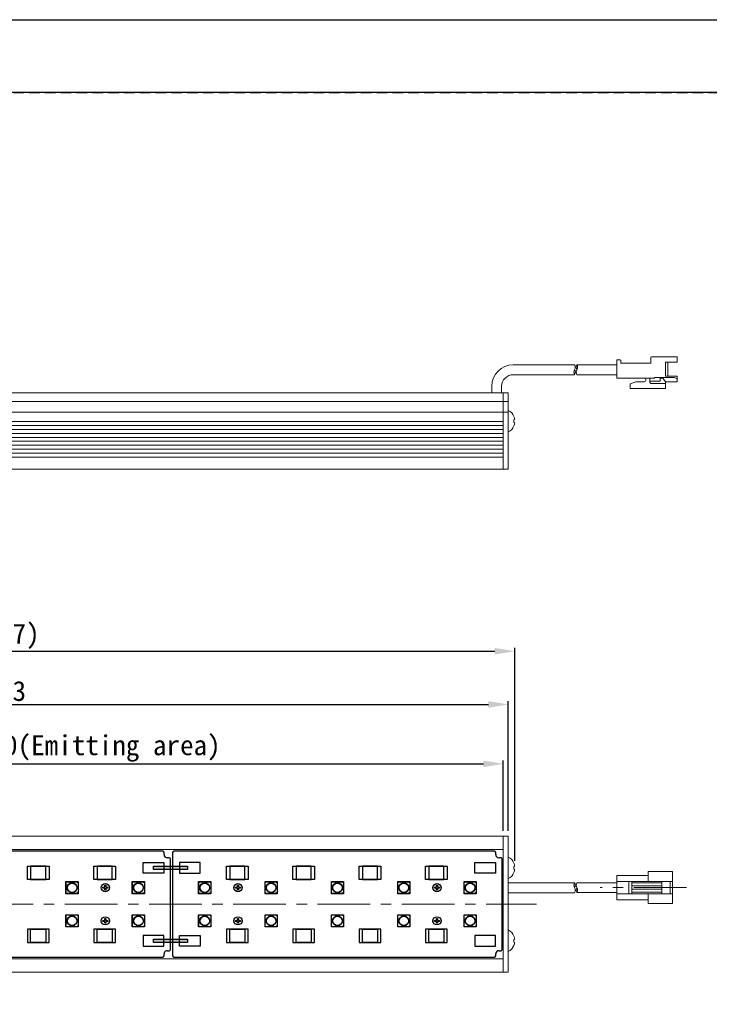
# Model space of a CAD drawing. Header units: millimetres. Extents: x 0 to 420, y 0 to 297.
# Tile 3 of 9: x 212 to 316, y 148 to 297. Entities that reach past the tile are written whole.
import ezdxf

# ---------------------------------------------------------------- set-up
doc = ezdxf.new("R2010")
doc.units = ezdxf.units.MM
doc.header["$LTSCALE"] = 0.25
doc.linetypes.add('CENTER', pattern=[50.8, 31.75, -6.35, 6.35, -6.35])
doc.linetypes.add('HIDDEN', pattern=[9.525, 6.35, -3.175])
for name, color, linetype, lineweight in [('BASE', 7, 'Continuous', 20), ('CABLE 3P', 7, 'Continuous', 20), ('CENTER', 1, 'CENTER', 9), ('DIMENSION', 6, 'Continuous', 9), ('MXB8146', 7, 'Continuous', 20), ('SIDE PLATE', 7, 'Continuous', 20)]:
    doc.layers.add(name, color=color, linetype=linetype, lineweight=lineweight)
for name, color, linetype in [('FORM', 252, 'Continuous'), ('Jumper', 7, 'Continuous'), ('MXB0164', 173, 'Continuous'), ('PCB ASSY', 3, 'Continuous')]:
    doc.layers.add(name, color=color, linetype=linetype)
doc.layers.add('PAPER', color=254, linetype='Continuous', plot=False)
doc.styles.add('VS Standard', font='msgothic.ttc', dxfattribs={"height": 3})
doc.dimstyles.new('VS Standard x0.5', dxfattribs={"dimtxt": 3, "dimasz": 3, "dimexe": 0.5, "dimexo": 0.8, "dimgap": 0.5, "dimtad": 3, "dimlfac": 2, "dimrnd": 0.0001, "dimzin": 9, "dimdsep": 46, "dimtxsty": 'VS Standard', "dimcen": 0, "dimaunit": 1, "dimadec": 0, "dimazin": 2, "dimtfac": 1, "dimtmove": 0, "dimatfit": 3, "dimfxl": 1, "dimtolj": 1, "dimtzin": 0, "dimarcsym": 0})

# ---------------------------------------------------------------- blocks, each defined once
blk = doc.blocks.new('*D8')
at = {"layer": 'Defpoints', "color": 0}
for p in [(285, 184.77), (135, 173.84), (285, 173.84)]:
    blk.add_point(p, dxfattribs=at)
at = {"layer": 'DIMENSION', "color": 0, "lineweight": -2}
for p, q in [((135, 174.64), (135, 185.27)), ((138, 184.77), (282, 184.77)), ((285, 174.64), (285, 185.27))]:
    blk.add_line(p, q, dxfattribs=at)
at = {"layer": 'DIMENSION', "color": 0}
for points in [[(138, 185.27), (138, 184.27), (135, 184.77)], [(282, 184.27), (282, 185.27), (285, 184.77)]]:
    blk.add_solid(points, dxfattribs=at)
at = {"layer": 'DIMENSION', "color": 0, "insert": (224.02, 187.08), "char_height": 3, "attachment_point": 5, "style": 'VS Standard'}
blk.add_mtext('\\A1;{\\A1;300}(Emitting area)', dxfattribs=at)
blk = doc.blocks.new('*D9')
at = {"layer": 'Defpoints', "color": 0}
for p in [(285.75, 193.73), (134.25, 173.84), (285.75, 173.84)]:
    blk.add_point(p, dxfattribs=at)
at = {"layer": 'DIMENSION', "color": 0, "lineweight": -2}
for p, q in [((134.25, 174.64), (134.25, 194.23)), ((137.25, 193.73), (282.75, 193.73)), ((285.75, 174.64), (285.75, 194.23))]:
    blk.add_line(p, q, dxfattribs=at)
at = {"layer": 'DIMENSION', "color": 0}
for points in [[(137.25, 194.23), (137.25, 193.23), (134.25, 193.73)], [(282.75, 193.23), (282.75, 194.23), (285.75, 193.73)]]:
    blk.add_solid(points, dxfattribs=at)
at = {"layer": 'DIMENSION', "color": 0, "insert": (210, 195.73), "char_height": 3, "attachment_point": 5, "style": 'VS Standard'}
blk.add_mtext('\\A1;303', dxfattribs=at)
blk = doc.blocks.new('*D10')
at = {"layer": 'Defpoints', "color": 0}
for p in [(286.72, 201.75), (133.28, 169.33), (286.72, 169.33)]:
    blk.add_point(p, dxfattribs=at)
at = {"layer": 'DIMENSION', "color": 0, "lineweight": -2}
for p, q in [((133.28, 170.13), (133.28, 202.25)), ((286.72, 170.13), (286.72, 202.25)), ((136.28, 201.75), (283.72, 201.75))]:
    blk.add_line(p, q, dxfattribs=at)
at = {"layer": 'DIMENSION', "color": 0}
for points in [[(136.28, 202.25), (136.28, 201.25), (133.28, 201.75)], [(283.72, 201.25), (283.72, 202.25), (286.72, 201.75)]]:
    blk.add_solid(points, dxfattribs=at)
at = {"layer": 'DIMENSION', "color": 0, "insert": (210, 204), "char_height": 3, "attachment_point": 5, "style": 'VS Standard'}
blk.add_mtext('\\A1;\\A1;(307)', dxfattribs=at)

msp = doc.modelspace()

# ---------------------------------------------------------------- hatches: boundary and pattern name
at = {"layer": 'Jumper'}
h = msp.add_hatch(color=256, dxfattribs=at)
h.paths.add_polyline_path([(233.8, 169.3376), (232.25, 169.3376), (232.25, 168.8376), (233.8, 168.8376)])
h.paths.add_polyline_path([(234.85, 168.8376), (234.85, 169.3376), (233.8, 169.3376), (233.8, 168.8376)])
h.paths.add_polyline_path([(234.85, 169.3376), (234.85, 168.8376), (235.9, 168.8376), (235.9, 169.3376)])
h.paths.add_polyline_path([(237.4104, 168.8376), (237.4104, 169.3376), (235.9, 169.3376), (235.9, 168.8376)])
h.paths.add_polyline_path([(233.8, 158.3376), (232.25, 158.3376), (232.25, 157.8376), (233.8, 157.8376)])
h.paths.add_polyline_path([(234.85, 157.8376), (234.85, 158.3376), (233.8, 158.3376), (233.8, 157.8376)])
h.paths.add_polyline_path([(234.85, 158.3376), (234.85, 157.8376), (235.9, 157.8376), (235.9, 158.3376)])
h.paths.add_polyline_path([(237.4104, 157.8376), (237.4104, 158.3376), (235.9, 158.3376), (235.9, 157.8376)])

# ---------------------------------------------------------------- linework, layer by layer
at = {"layer": 'BASE'}
for p, q in [((285, 240.708), (135, 240.708)), ((285, 240.708), (285, 229.208)), ((135, 239.408), (285, 239.408)), ((285, 237.808), (135, 237.808)), ((135, 236.408), (285, 236.408)), ((285, 235.808), (135, 235.808)), ((135, 235.208), (285, 235.208)), ((285, 234.608), (135, 234.608)), ((135, 234.008), (285, 234.008)), ((285, 233.408), (135, 233.408)), ((135, 232.808), (285, 232.808)), ((285, 232.208), (135, 232.208)), ((135, 231.608), (285, 231.608)), ((285, 231.008), (135, 231.008)), ((135, 229.208), (285, 229.208)), ((135, 173.8376), (285, 173.8376)), ((285, 173.8376), (285, 153.3376)), ((285, 171.8376), (135, 171.8376)), ((135, 155.3376), (285, 155.3376)), ((285, 153.3376), (135, 153.3376))]:
    msp.add_line(p, q, dxfattribs=at)
at = {"layer": 'CABLE 3P'}
for p, q in [((302.1109, 245.707), (302.1109, 242.957)), ((302.5885, 245.707), (302.1109, 245.707)), ((302.1109, 245.707), (302.1109, 242.957)), ((302.5885, 245.707), (302.1109, 245.707)), ((302.1109, 245.707), (302.1109, 242.957)), ((302.1109, 245.707), (302.1109, 242.957)), ((302.5885, 245.707), (302.1109, 245.707)), ((302.1109, 245.707), (302.1109, 242.957)), ((302.5885, 245.707), (302.1109, 245.707)), ((302.5885, 245.707), (302.1109, 245.707)), ((302.5885, 245.707), (302.1109, 245.707)), ((302.7385, 245.557), (302.7385, 245.207)), ((302.7385, 245.557), (302.7385, 245.207)), ((302.7385, 245.557), (302.7385, 245.207)), ((302.7385, 245.557), (302.7385, 245.207)), ((302.7385, 245.557), (302.7385, 245.207)), ((302.7385, 245.557), (302.7385, 245.207)), ((307.2109, 245.207), (302.7385, 245.207)), ((307.2109, 245.207), (302.7385, 245.207)), ((307.2109, 245.207), (302.7385, 245.207)), ((307.2109, 245.207), (302.7385, 245.207)), ((307.2109, 245.207), (302.7385, 245.207)), ((307.2109, 245.207), (302.7385, 245.207)), ((307.2109, 245.9929), (307.2109, 245.207)), ((307.2109, 245.9929), (307.2109, 245.207)), ((307.2109, 245.9929), (307.2109, 245.207)), ((307.2109, 245.9929), (307.2109, 245.207)), ((307.2109, 245.9929), (307.2109, 245.207)), ((307.2109, 245.9929), (307.2109, 245.207)), ((311.2109, 246.1429), (307.3609, 246.1429)), ((311.2109, 246.1429), (307.3609, 246.1429)), ((309.4493, 245.3325), (309.4493, 243.2365)), ((309.4493, 245.3325), (309.4493, 243.2365)), ((309.4493, 245.3325), (309.4493, 243.2365)), ((309.4493, 245.3325), (309.4493, 243.2365)), ((311.2109, 245.3325), (309.4493, 245.3325)), ((311.2109, 245.3325), (309.4493, 245.3325)), ((309.7756, 245.3325), (309.7756, 243.2365)), ((309.7756, 245.3325), (309.7756, 243.2365)), ((309.7756, 245.3325), (309.7756, 243.2365)), ((309.7756, 245.3325), (309.7756, 243.2365)), ((311.2109, 246.1429), (311.2109, 245.3325)), ((311.2109, 246.1429), (311.2109, 245.3325)), ((286.5, 244.958), (295.7482, 244.958)), ((296.1003, 244.958), (302.1109, 244.958)), ((295.7482, 243.458), (286.5, 243.458)), ((296.1003, 243.458), (302.1109, 243.458)), ((306.2127, 242.957), (302.1109, 242.957)), ((306.2127, 242.957), (302.1109, 242.957)), ((306.2127, 242.957), (302.1109, 242.957)), ((306.2127, 242.957), (302.1109, 242.957)), ((304.0993, 242.0906), (304.9635, 242.3929)), ((304.0993, 242.0906), (304.9635, 242.3929)), ((304.0993, 242.0906), (304.9635, 242.3929)), ((304.0993, 242.0906), (304.9635, 242.3929)), ((304.0993, 242.0906), (304.0993, 241.3929)), ((304.0993, 242.0906), (304.0993, 241.3929)), ((304.0993, 242.0906), (304.0993, 241.3929)), ((304.0993, 242.0906), (304.0993, 241.3929)), ((306.2127, 242.3929), (304.9635, 242.3929)), ((306.2127, 242.3929), (304.9635, 242.3929)), ((306.2127, 242.3929), (304.9635, 242.3929)), ((306.2127, 242.3929), (304.9635, 242.3929)), ((306.2127, 242.957), (307.7809, 242.957)), ((306.2127, 242.957), (307.7809, 242.957)), ((306.2127, 242.957), (307.7809, 242.957)), ((306.2127, 242.957), (307.7809, 242.957)), ((307.0878, 242.957), (307.0878, 242.38)), ((307.0878, 242.957), (307.0878, 242.38)), ((307.0878, 242.957), (307.0878, 242.38)), ((307.0878, 242.957), (307.0878, 242.38)), ((308.6504, 242.4833), (307.0878, 242.4833)), ((308.6504, 242.4833), (307.0878, 242.4833)), ((308.6504, 242.4833), (307.0878, 242.4833)), ((308.6504, 242.4833), (307.0878, 242.4833)), ((309.4493, 242.1283), (307.3328, 242.1283)), ((309.4493, 242.1283), (307.3328, 242.1283)), ((309.4493, 242.1283), (307.3328, 242.1283)), ((309.4493, 242.1283), (307.3328, 242.1283)), ((310.7915, 243.0315), (307.7809, 243.0315)), ((307.7809, 243.0315), (307.7809, 242.957)), ((310.7915, 243.0315), (307.7809, 243.0315)), ((307.7809, 243.0315), (307.7809, 242.957)), ((310.7915, 243.0315), (307.7809, 243.0315)), ((307.7809, 243.0315), (307.7809, 242.957)), ((310.7915, 243.0315), (307.7809, 243.0315)), ((307.7809, 243.0315), (307.7809, 242.957)), ((308.6504, 242.9193), (308.6504, 242.4833)), ((309.0326, 242.9193), (308.6504, 242.9193)), ((308.6504, 242.9193), (308.6504, 242.4833)), ((309.0326, 242.9193), (308.6504, 242.9193)), ((308.6504, 242.9193), (308.6504, 242.4833)), ((309.0326, 242.9193), (308.6504, 242.9193)), ((308.6504, 242.9193), (308.6504, 242.4833)), ((309.0326, 242.9193), (308.6504, 242.9193)), ((309.0326, 242.9193), (309.4493, 242.3929)), ((309.0326, 242.9193), (309.4493, 242.3929)), ((309.0326, 242.9193), (309.4493, 242.3929)), ((309.0326, 242.9193), (309.4493, 242.3929)), ((311.2109, 243.2365), (309.4493, 243.2365)), ((309.4493, 242.3929), (309.4493, 241.3929)), ((309.4493, 242.3929), (309.4493, 241.3929)), ((309.4493, 242.3929), (309.4493, 241.3929)), ((309.4493, 242.3929), (309.4493, 241.3929)), ((311.2109, 242.3929), (309.4493, 242.3929)), ((310.7915, 243.0315), (311.2109, 242.8359)), ((310.7915, 243.0315), (311.2109, 242.8359)), ((311.2109, 243.2365), (311.2109, 242.3929)), ((311.2109, 243.2365), (311.2109, 242.3929)), ((283.25, 240.708), (283.25, 241.708)), ((284.75, 241.708), (284.75, 240.708)), ((309.4493, 241.3929), (304.0993, 241.3929)), ((309.4493, 241.3929), (304.0993, 241.3929)), ((309.4493, 241.3929), (304.0993, 241.3929)), ((309.4493, 241.3929), (304.0993, 241.3929)), ((302.1109, 164.2582), (302.1109, 167.9431)), ((302.1109, 167.9431), (306.8092, 167.9431)), ((306.8092, 168.5188), (310.494, 168.5188)), ((306.8092, 167.0219), (306.8092, 168.5188)), ((310.494, 163.6824), (310.494, 168.5188)), ((295.7329, 166.8376), (285.75, 166.8376)), ((296.1003, 166.8376), (302.1109, 166.8376)), ((302.1109, 167.0219), (310.494, 167.0219)), ((303.9427, 165.1794), (303.9427, 167.0219)), ((304.353, 165.1794), (304.353, 167.0219)), ((304.353, 166.8084), (308.8712, 166.8084)), ((304.353, 166.3486), (308.8712, 166.3486)), ((308.8712, 165.1794), (308.8712, 167.0219)), ((310.1563, 165.1794), (310.1563, 167.0219)), ((285.75, 165.3376), (295.7331, 165.3376)), ((296.1003, 165.3637), (302.1109, 165.3637)), ((302.1109, 165.1794), (310.494, 165.1794)), ((304.353, 165.8527), (308.8712, 165.8527)), ((304.353, 165.3929), (308.8712, 165.3929)), ((306.8092, 163.6824), (306.8092, 165.1794)), ((302.1109, 164.2582), (306.8092, 164.2582)), ((306.8092, 163.6824), (310.494, 163.6824))]:
    msp.add_line(p, q, dxfattribs=at)
for centre, radius, start, end in [((302.5885, 245.557), 0.15, 0, 90), ((302.5885, 245.557), 0.15, 0, 90), ((302.5885, 245.557), 0.15, 0, 90), ((302.5885, 245.557), 0.15, 0, 90), ((302.5885, 245.557), 0.15, 0, 90), ((302.5885, 245.557), 0.15, 0, 90), ((307.3609, 245.9929), 0.15, 90, 180), ((307.3609, 245.9929), 0.15, 90, 180), ((307.3609, 245.9929), 0.15, 90, 180), ((307.3609, 245.9929), 0.15, 90, 180), ((307.3609, 245.9929), 0.15, 90, 180), ((307.3609, 245.9929), 0.15, 90, 180), ((286.5, 241.708), 3.25, 90, 180), ((296.3813, 243.8265), 0.7325, 149.796415, 210.203585), ((295.0669, 244.5765), 0.7808, 330.752111, 29.247889), ((295.1152, 243.8265), 0.7325, 329.796415, 30.203585), ((296.7816, 244.5765), 0.7808, 150.752111, 209.247889), ((296.7333, 243.8265), 0.7325, 149.796415, 210.203585), ((295.419, 244.5765), 0.7808, 330.752111, 29.247889), ((286.5, 241.708), 1.75, 90, 180), ((306.2127, 242.675), 0.282, 270, 90), ((306.2127, 242.675), 0.282, 270, 90), ((306.2127, 242.675), 0.282, 270, 90), ((306.2127, 242.675), 0.282, 270, 90), ((307.3395, 242.38), 0.2518, 180, 271.535232), ((307.3395, 242.38), 0.2518, 180, 271.535232), ((307.3395, 242.38), 0.2518, 180, 271.535232), ((307.3395, 242.38), 0.2518, 180, 271.535232), ((296.3813, 166.4691), 0.7325, 149.796415, 210.203585), ((295.1152, 166.4691), 0.7325, 329.796415, 30.203585), ((296.7333, 166.4691), 0.7325, 149.796415, 210.203585), ((295.1131, 165.7316), 0.7345, 327.562846, 30.160337), ((296.7333, 165.7322), 0.7325, 149.796415, 210.203585), ((295.4672, 165.7322), 0.7325, 329.796415, 30.203585)]:
    msp.add_arc(centre, radius, start, end, dxfattribs=at)
at = {"layer": 'CENTER'}
for p, q in [((312.6109, 166.1006), (299.6109, 166.1006)), ((130, 163.5876), (290, 163.5876))]:
    msp.add_line(p, q, dxfattribs=at)
at = {"layer": 'FORM'}
msp.add_line((406.5, 286), (13.5, 286), dxfattribs=at)
at = {"layer": 'FORM', "linetype": 'HIDDEN'}
msp.add_lwpolyline([(13.5, 286), (406.5, 286), (406.5, 11), (13.5, 11)], close=True, dxfattribs=at)
at = {"layer": 'Jumper'}
for points in [[(232.25, 169.3376), (237.4104, 169.3376), (237.4104, 168.8376), (232.25, 168.8376)], [(232.25, 158.3376), (237.4104, 158.3376), (237.4104, 157.8376), (232.25, 157.8376)]]:
    msp.add_lwpolyline(points, close=True, dxfattribs=at)
at = {"layer": 'MXB0164'}
for points in [[(224.925, 166.4626), (225.075, 166.4626), (225.075, 166.1626), (225.375, 166.1626), (225.375, 166.0126), (225.075, 166.0126), (225.075, 165.7126), (224.925, 165.7126), (224.925, 166.0126), (224.625, 166.0126), (224.625, 166.1626), (224.925, 166.1626)], [(244.925, 166.4626), (245.075, 166.4626), (245.075, 166.1626), (245.375, 166.1626), (245.375, 166.0126), (245.075, 166.0126), (245.075, 165.7126), (244.925, 165.7126), (244.925, 166.0126), (244.625, 166.0126), (244.625, 166.1626), (244.925, 166.1626)], [(274.925, 166.4626), (275.075, 166.4626), (275.075, 166.1626), (275.375, 166.1626), (275.375, 166.0126), (275.075, 166.0126), (275.075, 165.7126), (274.925, 165.7126), (274.925, 166.0126), (274.625, 166.0126), (274.625, 166.1626), (274.925, 166.1626)], [(224.925, 161.4626), (225.075, 161.4626), (225.075, 161.1626), (225.375, 161.1626), (225.375, 161.0126), (225.075, 161.0126), (225.075, 160.7126), (224.925, 160.7126), (224.925, 161.0126), (224.625, 161.0126), (224.625, 161.1626), (224.925, 161.1626)], [(244.925, 161.4626), (245.075, 161.4626), (245.075, 161.1626), (245.375, 161.1626), (245.375, 161.0126), (245.075, 161.0126), (245.075, 160.7126), (244.925, 160.7126), (244.925, 161.0126), (244.625, 161.0126), (244.625, 161.1626), (244.925, 161.1626)], [(274.925, 161.4626), (275.075, 161.4626), (275.075, 161.1626), (275.375, 161.1626), (275.375, 161.0126), (275.075, 161.0126), (275.075, 160.7126), (274.925, 160.7126), (274.925, 161.0126), (274.625, 161.0126), (274.625, 161.1626), (274.925, 161.1626)]]:
    msp.add_lwpolyline(points, close=True, dxfattribs=at)
for centre in [(225, 166.0876), (245, 166.0876), (275, 166.0876), (225, 161.0876), (245, 161.0876), (275, 161.0876)]:
    msp.add_circle(centre, 0.625, dxfattribs=at)
at = {"layer": 'MXB8146'}
for p, q in [((285.75, 238.083), (285.75, 234.833)), ((286.5937, 237.1661), (286.6053, 237.1693)), ((286.5937, 236.6661), (286.7177, 236.6994)), ((286.7177, 236.2167), (286.5937, 236.2499)), ((286.6053, 235.7468), (286.5937, 235.7499)), ((285.75, 170.7126), (285.75, 167.4626)), ((286.5937, 169.7957), (286.6053, 169.7988)), ((286.5937, 169.2957), (286.7177, 169.329)), ((286.7177, 168.8463), (286.5937, 168.8795)), ((286.6053, 168.3764), (286.5937, 168.3795)), ((285.75, 156.4626), (285.75, 159.7126)), ((286.6053, 158.7988), (286.5937, 158.7957)), ((286.7177, 158.329), (286.5937, 158.2957)), ((286.5937, 157.8795), (286.7177, 157.8463)), ((286.5937, 157.3795), (286.6053, 157.3764))]:
    msp.add_line(p, q, dxfattribs=at)
for centre, radius, start, end in [((284.9297, 236.458), 1.8203, 22.999183, 63.215004), ((284.8775, 236.4602), 1.8557, 7.406516, 22.360753), ((284.7396, 236.458), 1.8657, 353.595632, 6.404368), ((284.8775, 236.4559), 1.8557, 337.639247, 352.593484), ((284.9297, 236.458), 1.8203, 296.784996, 337.000817), ((284.9297, 169.0876), 1.8203, 22.999183, 63.215004), ((284.8775, 169.0898), 1.8557, 7.406516, 22.360753), ((284.7396, 169.0876), 1.8657, 353.595632, 6.404368), ((284.9297, 169.0876), 1.8203, 296.784996, 337.000817), ((284.8775, 169.0855), 1.8557, 337.639247, 352.593484), ((284.9297, 158.0876), 1.8203, 22.999183, 63.215004), ((284.8775, 158.0898), 1.8557, 7.406516, 22.360753), ((284.7396, 158.0876), 1.8657, 353.595632, 6.404368), ((284.8775, 158.0855), 1.8557, 337.639247, 352.593484), ((284.9297, 158.0876), 1.8203, 296.784996, 337.000817)]:
    msp.add_arc(centre, radius, start, end, dxfattribs=at)
at = {"layer": 'PAPER'}
msp.add_lwpolyline([(0, 297), (420, 297), (420, 0), (0, 0)], close=True, dxfattribs=at)
at = {"layer": 'PCB ASSY'}
for points in [[(233.85, 171.0876), (233.85, 171.3876, 0.41421356), (233.65, 171.5876), (185.35, 171.5876, 0.41421356), (185.15, 171.3876), (185.15, 155.7876, 0.41421356), (185.35, 155.5876), (233.65, 155.5876, 0.41421356), (233.85, 155.7876), (233.85, 156.0876)], [(283.85, 171.0876), (283.85, 171.3876, 0.41421356), (283.65, 171.5876), (235.35, 171.5876, 0.41421356), (235.15, 171.3876), (235.15, 155.7876, 0.41421356), (235.35, 155.5876), (283.65, 155.5876, 0.41421356), (283.85, 155.7876), (283.85, 156.0876)], [(234.35, 156.5876), (234.65, 156.5876, 0.41421356), (234.85, 156.7876), (234.85, 170.3876, 0.41421356), (234.65, 170.5876), (234.35, 170.5876)], [(284.35, 156.5876), (284.65, 156.5876, 0.41421356), (284.85, 156.7876), (284.85, 170.3876, 0.41421356), (284.65, 170.5876), (284.35, 170.5876)]]:
    msp.add_lwpolyline(points, format="xyb", dxfattribs=at)
for points in [[(213.2705, 169.3376), (216.5205, 169.3376), (216.5205, 167.3376), (213.2705, 167.3376)], [(213.75, 167.3376), (216.05, 167.3376), (216.05, 169.3376), (213.75, 169.3376)], [(223.2705, 169.3376), (226.5205, 169.3376), (226.5205, 167.3376), (223.2705, 167.3376)], [(223.75, 167.3376), (226.05, 167.3376), (226.05, 169.3376), (223.75, 169.3376)], [(233.8, 168.2876), (230.7, 168.2876), (230.7, 169.8876), (233.8, 169.8876)], [(236.2, 168.2876), (239.3, 168.2876), (239.3, 169.8876), (236.2, 169.8876)], [(243.2705, 169.3376), (246.5205, 169.3376), (246.5205, 167.3376), (243.2705, 167.3376)], [(243.75, 167.3376), (246.05, 167.3376), (246.05, 169.3376), (243.75, 169.3376)], [(253.2705, 169.3376), (256.5205, 169.3376), (256.5205, 167.3376), (253.2705, 167.3376)], [(253.75, 167.3376), (256.05, 167.3376), (256.05, 169.3376), (253.75, 169.3376)], [(263.2705, 169.3376), (266.5205, 169.3376), (266.5205, 167.3376), (263.2705, 167.3376)], [(263.75, 167.3376), (266.05, 167.3376), (266.05, 169.3376), (263.75, 169.3376)], [(273.2705, 169.3376), (276.5205, 169.3376), (276.5205, 167.3376), (273.2705, 167.3376)], [(273.75, 167.3376), (276.05, 167.3376), (276.05, 169.3376), (273.75, 169.3376)], [(283.8, 168.2876), (280.7, 168.2876), (280.7, 169.8876), (283.8, 169.8876)], [(219.075, 167.0126), (220.925, 167.0126), (220.925, 165.1626), (219.075, 165.1626)], [(219.1, 166.9876), (220.7, 166.9876), (220.9, 166.7876), (220.9, 165.3876), (220.7, 165.1876), (219.1, 165.1876)], [(229.075, 167.0126), (230.925, 167.0126), (230.925, 165.1626), (229.075, 165.1626)], [(229.1, 166.9876), (230.7, 166.9876), (230.9, 166.7876), (230.9, 165.3876), (230.7, 165.1876), (229.1, 165.1876)], [(239.075, 167.0126), (240.925, 167.0126), (240.925, 165.1626), (239.075, 165.1626)], [(239.1, 166.9876), (240.7, 166.9876), (240.9, 166.7876), (240.9, 165.3876), (240.7, 165.1876), (239.1, 165.1876)], [(249.075, 167.0126), (250.925, 167.0126), (250.925, 165.1626), (249.075, 165.1626)], [(249.1, 166.9876), (250.7, 166.9876), (250.9, 166.7876), (250.9, 165.3876), (250.7, 165.1876), (249.1, 165.1876)], [(259.075, 167.0126), (260.925, 167.0126), (260.925, 165.1626), (259.075, 165.1626)], [(259.1, 166.9876), (260.7, 166.9876), (260.9, 166.7876), (260.9, 165.3876), (260.7, 165.1876), (259.1, 165.1876)], [(269.075, 167.0126), (270.925, 167.0126), (270.925, 165.1626), (269.075, 165.1626)], [(269.1, 166.9876), (270.7, 166.9876), (270.9, 166.7876), (270.9, 165.3876), (270.7, 165.1876), (269.1, 165.1876)], [(279.075, 167.0126), (280.925, 167.0126), (280.925, 165.1626), (279.075, 165.1626)], [(279.1, 166.9876), (280.7, 166.9876), (280.9, 166.7876), (280.9, 165.3876), (280.7, 165.1876), (279.1, 165.1876)], [(219.075, 162.0126), (220.925, 162.0126), (220.925, 160.1626), (219.075, 160.1626)], [(219.1, 161.9876), (220.7, 161.9876), (220.9, 161.7876), (220.9, 160.3876), (220.7, 160.1876), (219.1, 160.1876)], [(229.075, 162.0126), (230.925, 162.0126), (230.925, 160.1626), (229.075, 160.1626)], [(229.1, 161.9876), (230.7, 161.9876), (230.9, 161.7876), (230.9, 160.3876), (230.7, 160.1876), (229.1, 160.1876)], [(239.075, 162.0126), (240.925, 162.0126), (240.925, 160.1626), (239.075, 160.1626)], [(239.1, 161.9876), (240.7, 161.9876), (240.9, 161.7876), (240.9, 160.3876), (240.7, 160.1876), (239.1, 160.1876)], [(249.075, 162.0126), (250.925, 162.0126), (250.925, 160.1626), (249.075, 160.1626)], [(249.1, 161.9876), (250.7, 161.9876), (250.9, 161.7876), (250.9, 160.3876), (250.7, 160.1876), (249.1, 160.1876)], [(259.075, 162.0126), (260.925, 162.0126), (260.925, 160.1626), (259.075, 160.1626)], [(259.1, 161.9876), (260.7, 161.9876), (260.9, 161.7876), (260.9, 160.3876), (260.7, 160.1876), (259.1, 160.1876)], [(269.075, 162.0126), (270.925, 162.0126), (270.925, 160.1626), (269.075, 160.1626)], [(269.1, 161.9876), (270.7, 161.9876), (270.9, 161.7876), (270.9, 160.3876), (270.7, 160.1876), (269.1, 160.1876)], [(279.075, 162.0126), (280.925, 162.0126), (280.925, 160.1626), (279.075, 160.1626)], [(279.1, 161.9876), (280.7, 161.9876), (280.9, 161.7876), (280.9, 160.3876), (280.7, 160.1876), (279.1, 160.1876)], [(213.2705, 157.8376), (216.5205, 157.8376), (216.5205, 159.8376), (213.2705, 159.8376)], [(213.75, 159.8376), (216.05, 159.8376), (216.05, 157.8376), (213.75, 157.8376)], [(223.2705, 157.8376), (226.5205, 157.8376), (226.5205, 159.8376), (223.2705, 159.8376)], [(223.75, 159.8376), (226.05, 159.8376), (226.05, 157.8376), (223.75, 157.8376)], [(243.2705, 157.8376), (246.5205, 157.8376), (246.5205, 159.8376), (243.2705, 159.8376)], [(243.75, 159.8376), (246.05, 159.8376), (246.05, 157.8376), (243.75, 157.8376)], [(253.2705, 157.8376), (256.5205, 157.8376), (256.5205, 159.8376), (253.2705, 159.8376)], [(253.75, 159.8376), (256.05, 159.8376), (256.05, 157.8376), (253.75, 157.8376)], [(263.2705, 157.8376), (266.5205, 157.8376), (266.5205, 159.8376), (263.2705, 159.8376)], [(263.75, 159.8376), (266.05, 159.8376), (266.05, 157.8376), (263.75, 157.8376)], [(273.2705, 157.8376), (276.5205, 157.8376), (276.5205, 159.8376), (273.2705, 159.8376)], [(273.75, 159.8376), (276.05, 159.8376), (276.05, 157.8376), (273.75, 157.8376)], [(233.8, 158.8876), (230.7, 158.8876), (230.7, 157.2876), (233.8, 157.2876)], [(236.2, 158.8876), (239.3, 158.8876), (239.3, 157.2876), (236.2, 157.2876)], [(283.8, 158.8876), (280.7, 158.8876), (280.7, 157.2876), (283.8, 157.2876)]]:
    msp.add_lwpolyline(points, close=True, dxfattribs=at)
for centre, radius in [((220, 166.0876), 0.74), ((220, 166.0876), 0.7075), ((230, 166.0876), 0.74), ((230, 166.0876), 0.7075), ((240, 166.0876), 0.74), ((240, 166.0876), 0.7075), ((250, 166.0876), 0.74), ((250, 166.0876), 0.7075), ((260, 166.0876), 0.74), ((260, 166.0876), 0.7075), ((270, 166.0876), 0.74), ((270, 166.0876), 0.7075), ((280, 166.0876), 0.74), ((280, 166.0876), 0.7075), ((220, 161.0876), 0.74), ((220, 161.0876), 0.7075), ((230, 161.0876), 0.74), ((230, 161.0876), 0.7075), ((240, 161.0876), 0.74), ((240, 161.0876), 0.7075), ((250, 161.0876), 0.74), ((250, 161.0876), 0.7075), ((260, 161.0876), 0.74), ((260, 161.0876), 0.7075), ((270, 161.0876), 0.74), ((270, 161.0876), 0.7075), ((280, 161.0876), 0.74), ((280, 161.0876), 0.7075)]:
    msp.add_circle(centre, radius, dxfattribs=at)
for centre, start, end in [((234.35, 171.0876), 180, 270), ((284.35, 171.0876), 180, 270), ((234.35, 156.0876), 90, 180), ((284.35, 156.0876), 90, 180)]:
    msp.add_arc(centre, 0.5, start, end, dxfattribs=at)
at = {"layer": 'SIDE PLATE'}
for p, q in [((285.75, 240.708), (285, 240.708)), ((285, 240.708), (285, 229.208)), ((285.75, 229.208), (285.75, 240.708)), ((285, 239.408), (285.75, 239.408)), ((285.75, 237.808), (285, 237.808)), ((285, 229.208), (285.75, 229.208))]:
    msp.add_line(p, q, dxfattribs=at)
msp.add_lwpolyline([(285.75, 153.3376), (285.75, 173.8376), (285, 173.8376), (285, 153.3376)], close=True, dxfattribs=at)

# ---------------------------------------------------------------- dimensions: what is measured, and where the dimension line sits
at = {"layer": 'DIMENSION'}
dim = msp.add_linear_dim(base=(286.7177, 201.7506), p1=(133.2823, 169.329), p2=(286.7177, 169.329), text='\\A1;(307)', dimstyle='VS Standard x0.5', dxfattribs=at)
dim.commit()
dim.dimension.update_dxf_attribs({"geometry": '*D10', "text_midpoint": (210, 204.0017)})
dim = msp.add_linear_dim(base=(285.75, 193.7279), p1=(134.25, 173.8376), p2=(285.75, 173.8376), dimstyle='VS Standard x0.5', dxfattribs=at)
dim.commit()
dim.dimension.update_dxf_attribs({"geometry": '*D9', "text_midpoint": (210, 195.7284)})
dim = msp.add_linear_dim(base=(285, 184.7652), p1=(135, 173.8376), p2=(285, 173.8376), text='{\\A1;<>}(Emitting area)', dimstyle='VS Standard x0.5', dxfattribs=at)
dim.commit()
dim.dimension.update_dxf_attribs({"geometry": '*D8', "text_midpoint": (224.019, 184.7652), "dimtype": 160})

doc.saveas('drawing.dxf')
